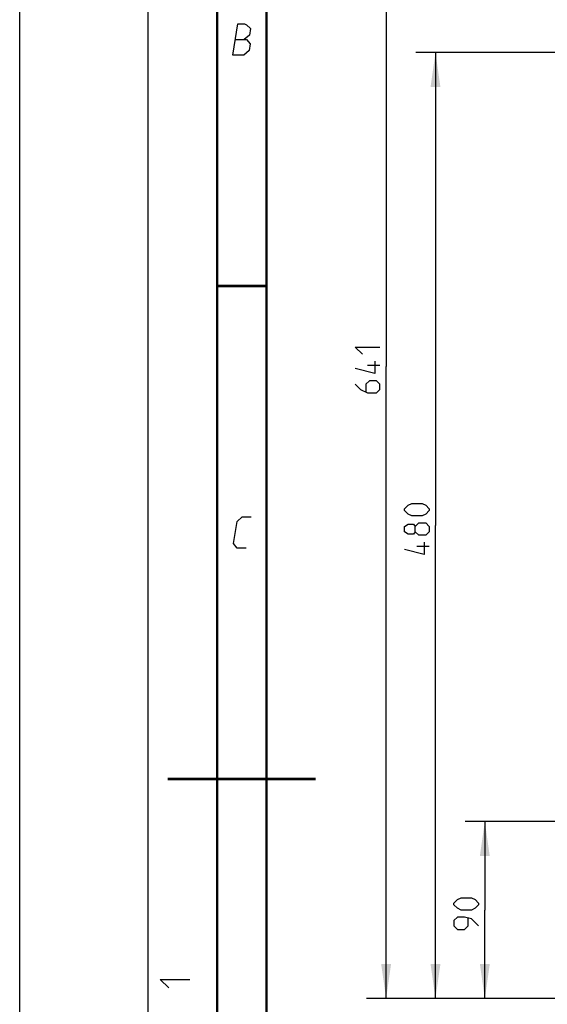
# Model space of a CAD drawing. Header units: millimetres. Extents: x 0 to 420, y 0 to 297.
# Tile 37 of 150: x 0 to 53, y 126 to 226. Entities that reach past the tile are written whole.
import ezdxf

# ---------------------------------------------------------------- set-up
doc = ezdxf.new("R2010")
doc.units = ezdxf.units.MM
doc.header["$LTSCALE"] = 23.1
doc.layers.get('0').update_dxf_attribs({"linetype": 'CONTINUOUS'})
doc.layers.add('DIM_PILOTEES', color=7, linetype='CONTINUOUS')
doc.styles.get("Standard").update_dxf_attribs({"font": 'txt', "width": 0.7})
doc.dimstyles.new('DIMSTYLE_1', dxfattribs={"dimtxt": 2.5, "dimasz": 3.5, "dimexe": 2, "dimexo": 0, "dimtad": 1, "dimdec": 0, "dimlfac": 5, "dimdsep": 46, "dimtxsty": 'Standard', "dimblk": '_FILLED', "dimblk1": '_FILLED', "dimblk2": '_FILLED', "dimcen": 0, "dimazin": 2, "dimtp": 0.3, "dimtm": 0.3, "dimtfac": 1, "dimtdec": 0, "dimtofl": 0, "dimtmove": 0, "dimatfit": 3, "dimldrblk": '_FILLED', "dimfxl": 0, "dimtolj": 1, "dimarcsym": 0})
doc.dimstyles.new('DIMSTYLE_2', dxfattribs={"dimtxt": 2.5, "dimasz": 3.5, "dimexe": 2, "dimexo": 0, "dimtad": 1, "dimdec": 0, "dimlfac": 5, "dimdsep": 46, "dimtxsty": 'Standard', "dimblk": '_FILLED', "dimblk1": '_FILLED', "dimblk2": '_FILLED', "dimcen": 0, "dimazin": 2, "dimtp": 0.8, "dimtm": 0.8, "dimtfac": 1, "dimtdec": 0, "dimtofl": 0, "dimtmove": 0, "dimatfit": 3, "dimldrblk": '_FILLED', "dimfxl": 0, "dimtolj": 1, "dimarcsym": 0})

# ---------------------------------------------------------------- blocks, each defined once
blk = doc.blocks.new('_FILLED')
at = {"color": 0, "linetype": 'ByBlock'}
blk.add_solid([(0, 0), (-1, 0.143), (-1, -0.143)], dxfattribs=at)
blk = doc.blocks.new('*D1')
at = {"layer": 'DIM_PILOTEES', "color": 2, "linetype": 'Continuous'}
for p, q in [((85.037, 144.193), (45.133, 144.193)), ((47.133, 144.193), (47.133, 135.213)), ((47.133, 126.233), (47.133, 135.213)), ((79.211, 126.233), (45.133, 126.233))]:
    blk.add_line(p, q, dxfattribs=at)
at = {"layer": 'DIM_PILOTEES', "color": 2, "linetype": 'Continuous', "xscale": 3.5, "yscale": 3.5, "zscale": 3.5}
for p, rotation in [((47.133, 144.193), 90), ((47.133, 126.233), 270)]:
    blk.add_blockref('_FILLED', p, dxfattribs=dict(at, rotation=rotation))
at = {"layer": 'DIM_PILOTEES', "color": 2, "linetype": 'Continuous', "insert": (44.008, 135.213), "char_height": 2.5, "width": 5.89286, "attachment_point": 2, "rotation": 90, "line_spacing_factor": 0.9}
blk.add_mtext('{\\ftxt;\\W0.0001;\\H0.0001;\\~}{\\ftxt;\\W1.5714285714;\\H2.5; }{\\ftxt;\\W0.0001;\\H0.0001;\\~}', dxfattribs=at)
blk = doc.blocks.new('*D2')
at = {"layer": 'DIM_PILOTEES', "color": 2, "linetype": 'Continuous'}
for p, q in [((67.557, 222.176), (40.133, 222.176)), ((42.133, 222.176), (42.133, 174.205)), ((42.133, 126.233), (42.133, 174.205)), ((81.157, 126.233), (40.133, 126.233))]:
    blk.add_line(p, q, dxfattribs=at)
at = {"layer": 'DIM_PILOTEES', "color": 2, "linetype": 'Continuous', "xscale": 3.5, "yscale": 3.5, "zscale": 3.5}
for p, rotation in [((42.133, 222.176), 90), ((42.133, 126.233), 270)]:
    blk.add_blockref('_FILLED', p, dxfattribs=dict(at, rotation=rotation))
at = {"layer": 'DIM_PILOTEES', "color": 2, "linetype": 'Continuous', "insert": (39.008, 174.205), "char_height": 2.5, "width": 8.83929, "attachment_point": 2, "rotation": 90, "line_spacing_factor": 0.9}
blk.add_mtext('{\\ftxt;\\W0.0001;\\H0.0001;\\~}{\\ftxt;\\W2.3571428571;\\H2.5; }{\\ftxt;\\W0.0001;\\H0.0001;\\~}', dxfattribs=at)
blk = doc.blocks.new('*D3')
at = {"layer": 'DIM_PILOTEES', "color": 2, "linetype": 'Continuous'}
for p, q in [((104.057, 254.425), (35.133, 254.425)), ((37.133, 254.425), (37.133, 190.329)), ((37.133, 126.233), (37.133, 190.329)), ((79.211, 126.233), (35.133, 126.233))]:
    blk.add_line(p, q, dxfattribs=at)
at = {"layer": 'DIM_PILOTEES', "color": 2, "linetype": 'Continuous', "xscale": 3.5, "yscale": 3.5, "zscale": 3.5}
for p, rotation in [((37.133, 254.425), 90), ((37.133, 126.233), 270)]:
    blk.add_blockref('_FILLED', p, dxfattribs=dict(at, rotation=rotation))
at = {"layer": 'DIM_PILOTEES', "color": 2, "linetype": 'Continuous', "insert": (34.008, 190.329), "char_height": 2.5, "width": 8.03571, "attachment_point": 2, "rotation": 90, "line_spacing_factor": 0.9}
blk.add_mtext('{\\ftxt;\\W0.0001;\\H0.0001;\\~}{\\ftxt;\\W2.1428571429;\\H2.5; }{\\ftxt;\\W0.0001;\\H0.0001;\\~}', dxfattribs=at)

msp = doc.modelspace()

# ---------------------------------------------------------------- linework, layer by layer
at = {"color": 7, "linetype": 'Continuous'}
msp.add_line((0, 0), (0, 297), dxfattribs=at)
at = {"color": 2, "linetype": 'Continuous'}
for p, q in [((13, 292), (13, 5)), ((20, 292), (20, 5))]:
    msp.add_line(p, q, dxfattribs=at)
at = {"color": 7, "linetype": 'Continuous', "const_width": 0.25}
for points in [[(20, 292), (20, 5)], [(25, 10), (25, 287)], [(20.0002, 198.4999), (25.0002, 198.4999)], [(30, 148.5), (15, 148.5)]]:
    msp.add_lwpolyline(points, dxfattribs=at)
at = {"color": 2, "linetype": 'Continuous'}
for points in [[(21.5894, 221.9249), (22.1037, 225.0749), (22.7787, 225.0749), (22.9914, 224.9999), (23.3802, 224.6249), (23.27, 223.9499), (22.7465, 223.4999)], [(21.8465, 223.4999), (22.9715, 223.4999), (23.3481, 223.0499), (23.2379, 222.3749), (22.7144, 221.9249), (21.5894, 221.9249)], [(22.9394, 171.9249), (22.0394, 171.9249), (21.6629, 172.3749), (22.0302, 174.6249), (22.5537, 175.0749), (23.4537, 175.0749)], [(15.1071, 127.3214), (14.25, 128.1786), (17.25, 128.1786)]]:
    msp.add_lwpolyline(points, dxfattribs=at)
at = {"layer": 'DIM_PILOTEES', "color": 2, "linetype": 'Continuous'}
for p, q in [((36.5084, 190.4483), (35.2584, 190.4483)), ((41.5084, 172.0915), (40.2584, 172.0915))]:
    msp.add_line(p, q, dxfattribs=at)
for points in [[(34.7227, 191.5793), (34.0084, 192.2936), (36.5084, 192.2936)], [(35.9727, 190.865), (35.9727, 189.615), (34.0084, 190.1507)], [(34.0084, 188.5436), (34.5442, 188.0078), (35.2584, 187.6507), (36.1513, 187.6507), (36.5084, 188.0078), (36.5084, 188.5436), (36.1513, 188.9007), (35.437, 188.9007), (35.0799, 188.5436), (35.0799, 187.7697)], [(40.7942, 175.1867), (39.7227, 175.1867), (39.3656, 175.3653), (39.0084, 175.7224), (39.0084, 175.901), (39.3656, 176.2581), (39.7227, 176.4367), (40.7942, 176.4367), (41.1513, 176.2581), (41.5084, 175.901), (41.5084, 175.7224), (41.1513, 175.3653), (40.7942, 175.1867)], [(40.0799, 173.5796), (39.9013, 173.3415), (39.3656, 173.3415), (39.0084, 173.5796), (39.0084, 174.1153), (39.3656, 174.3534), (39.9013, 174.3534), (40.0799, 174.1153), (40.437, 174.4724), (41.1513, 174.4724), (41.5084, 174.1153), (41.5084, 173.5796), (41.1513, 173.2224)], [(41.1513, 173.2224), (40.437, 173.2224), (40.0799, 173.5796), (40.0799, 174.1153)], [(40.9727, 172.5081), (40.9727, 171.2581), (39.0084, 171.7939)], [(45.7942, 135.2133), (44.7227, 135.2133), (44.3656, 135.3919), (44.0084, 135.749), (44.0084, 135.9276), (44.3656, 136.2847), (44.7227, 136.4633), (45.7942, 136.4633), (46.1513, 136.2847), (46.5084, 135.9276), (46.5084, 135.749), (46.1513, 135.3919), (45.7942, 135.2133)], [(46.5084, 133.6062), (45.7942, 134.3204), (45.0799, 134.499), (44.3656, 134.499), (44.0084, 134.1419), (44.0084, 133.6062), (44.3656, 133.249), (45.0799, 133.249), (45.437, 133.6062), (45.437, 134.38)]]:
    msp.add_lwpolyline(points, dxfattribs=at)

# ---------------------------------------------------------------- dimensions: what is measured, and where the dimension line sits
for base, p1, p2, text, dimstyle, picture, middle in [((37.1334, 254.4252), (79.2109, 126.2333), (104.0571, 254.4252), '{\\ftxt;\\W0.0001;\\H0.0001;\\~}{\\ftxt;\\W2.1428571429;\\H2.5; }{\\ftxt;\\W0.0001;\\H0.0001;\\~}', 'DIMSTYLE_2', '*D3', (37.1334, 189.9721)), ((42.1334, 222.1758), (81.1571, 126.2333), (67.5571, 222.1758), '{\\ftxt;\\W0.0001;\\H0.0001;\\~}{\\ftxt;\\W2.3571428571;\\H2.5; }{\\ftxt;\\W0.0001;\\H0.0001;\\~}', 'DIMSTYLE_2', '*D2', (42.1334, 173.8474)), ((47.1334, 144.1933), (79.2109, 126.2333), (85.0371, 144.1933), '{\\ftxt;\\W0.0001;\\H0.0001;\\~}{\\ftxt;\\W1.5714285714;\\H2.5; }{\\ftxt;\\W0.0001;\\H0.0001;\\~}', 'DIMSTYLE_1', '*D1', (47.1334, 134.8562))]:
    dim = msp.add_linear_dim(base=base, p1=p1, p2=p2, angle=90, text=text, dimstyle=dimstyle, dxfattribs=at)
    dim.commit()
    dim.dimension.update_dxf_attribs({"geometry": picture, "text_midpoint": middle, "dimtype": 160})

doc.saveas('drawing.dxf')
